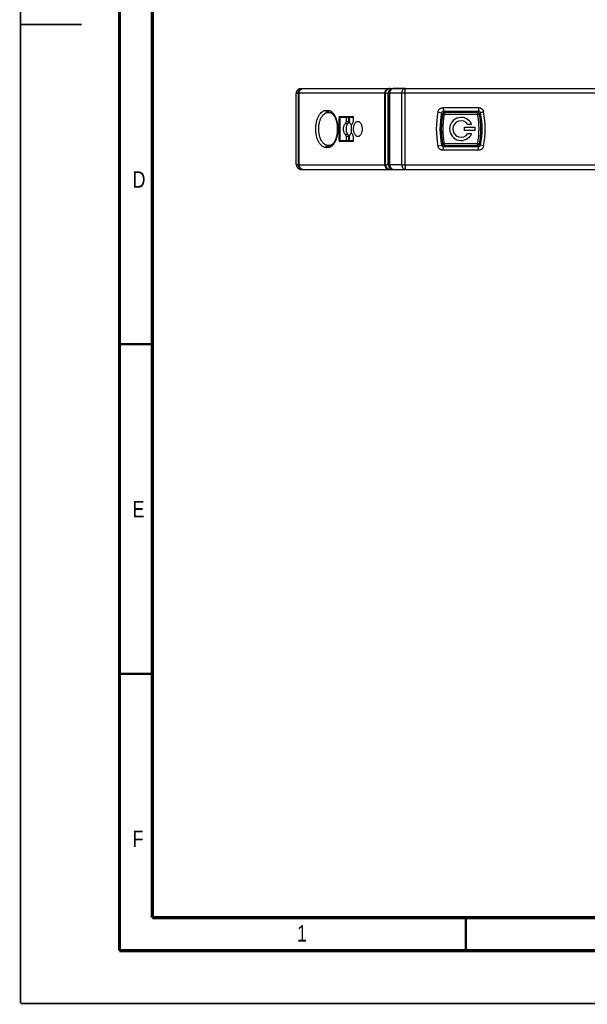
# Model space of a CAD drawing. Header units: millimetres. Extents: x 0 to 420, y 0 to 297.
# Tile 1 of 36: x 0 to 86, y 0 to 149. Entities that reach past the tile are written whole.
import ezdxf

# ---------------------------------------------------------------- set-up
doc = ezdxf.new("R2010")
doc.units = ezdxf.units.MM
doc.header["$LTSCALE"] = 23.1
for name, color, linetype in [('T-REX12-TA1-1XX_DXF_FORMAT', 7, 'CONTINUOUS'), ('T-REX12-TA1-DXF_CONTINUOUS_LINE', 7, 'CONTINUOUS'), ('T-REX12-TXX_DXF_CONTINUOUS_LINE', 7, 'CONTINUOUS')]:
    doc.layers.add(name, color=color, linetype=linetype)
doc.styles.get("Standard").update_dxf_attribs({"font": 'txt', "width": 0.8})

msp = doc.modelspace()

# ---------------------------------------------------------------- linework, layer by layer
at = {"layer": 'T-REX12-TA1-1XX_DXF_FORMAT', "color": 9, "linetype": 'Continuous', "const_width": 0.25}
for points in [[(0, 0), (0, 297)], [(0, 0), (420, 0)]]:
    msp.add_lwpolyline(points, dxfattribs=at)
at = {"layer": 'T-REX12-TA1-1XX_DXF_FORMAT', "color": 7, "linetype": 'Continuous'}
for points, const_width in [([(15, 292), (15, 8)], 0.5), ([(20, 287), (20, 13)], 0.5), ([(0, 148.5), (9.2469, 148.5)], 0.25), ([(15, 100), (20, 100)], 0.35), ([(15, 50), (20, 50)], 0.35), ([(20, 13), (410, 13)], 0.5), ([(67.5, 8), (67.5, 13)], 0.35), ([(15, 8), (415, 8)], 0.5)]:
    msp.add_lwpolyline(points, dxfattribs=dict(at, const_width=const_width))
at = {"layer": 'T-REX12-TA1-DXF_CONTINUOUS_LINE', "color": 7, "linetype": 'Continuous'}
for p, q in [((41.7774, 127.3001), (41.7774, 138.0001)), ((42.5774, 138.8001), (115.6042, 138.8001)), ((55.7774, 127.3001), (55.7774, 138.0001)), ((56.0832, 138.8001), (55.8482, 138.8001)), ((58.3694, 138.8001), (56.4964, 138.8001)), ((46.5715, 135.1501), (46.8435, 135.1501)), ((48.2832, 134.5501), (50.4139, 134.5501)), ((48.4421, 130.8501), (48.4421, 134.4501)), ((48.4421, 134.4501), (49.7251, 134.4501)), ((48.7609, 134.5501), (48.7609, 134.4501)), ((49.342, 134.4501), (49.342, 133.745)), ((49.7251, 134.4501), (49.7251, 133.745)), ((49.8563, 133.745), (49.8563, 134.4501)), ((49.8563, 134.4501), (50.4111, 134.4501)), ((63.2761, 135.2308), (63.8176, 135.1082)), ((64.0626, 135.8825), (64.1119, 135.3501)), ((64.0626, 135.8825), (69.4043, 135.8825)), ((64.1119, 135.3501), (69.443, 135.3501)), ((69.4043, 135.8825), (69.443, 135.3501)), ((70.1907, 135.2308), (69.7373, 135.1082)), ((49.342, 131.5553), (49.342, 130.8501)), ((49.7251, 131.5553), (49.7251, 130.8501)), ((49.8563, 130.8501), (49.8563, 131.5553)), ((46.8435, 130.1501), (46.5715, 130.1501)), ((50.4139, 130.7501), (48.2832, 130.7501)), ((49.7251, 130.8501), (48.4421, 130.8501)), ((48.7609, 130.8501), (48.7609, 130.7501)), ((50.4111, 130.8501), (49.8563, 130.8501)), ((63.2761, 130.0695), (63.8176, 130.1921)), ((64.0626, 129.4178), (64.1119, 129.9501)), ((69.443, 129.9501), (64.1119, 129.9501)), ((69.4043, 129.4178), (69.443, 129.9501)), ((70.1907, 130.0695), (69.7373, 130.1921)), ((69.4043, 129.4178), (64.0626, 129.4178)), ((42.5774, 126.5001), (115.6042, 126.5001)), ((55.8482, 126.5001), (56.0832, 126.5001)), ((56.5774, 126.5001), (57.3659, 126.5001)), ((57.7689, 126.5001), (58.3694, 126.5001))]:
    msp.add_line(p, q, dxfattribs=at)
at = {"layer": 'T-REX12-TA1-DXF_CONTINUOUS_LINE', "color": 9, "linetype": 'Continuous'}
for p, q in [((42.1102, 138.0465), (41.807, 138.0473)), ((55.2061, 138.0871), (42.1968, 138.0871)), ((55.7369, 138.0435), (55.3238, 138.0441)), ((55.9779, 132.6501), (55.9781, 138.0607)), ((57.77, 138.0584), (55.9781, 138.0607)), ((102.6086, 138.0871), (58.2722, 138.0871)), ((46.3192, 135.467), (46.5915, 135.467)), ((49.2533, 133.4931), (49.6363, 133.4931)), ((49.7241, 133.7152), (49.3411, 133.7152)), ((49.7251, 133.745), (49.342, 133.745)), ((49.6363, 131.8072), (49.2533, 131.8072)), ((49.342, 131.5553), (49.7251, 131.5553)), ((55.9781, 127.2396), (55.9779, 132.6501)), ((46.5915, 129.8332), (46.3192, 129.8332)), ((41.807, 127.253), (42.1102, 127.2537)), ((42.1968, 127.2131), (55.2061, 127.2131)), ((55.3238, 127.2562), (55.7369, 127.2568)), ((55.9781, 127.2396), (57.77, 127.2419)), ((58.2722, 127.2131), (102.6086, 127.2131))]:
    msp.add_line(p, q, dxfattribs=at)
at = {"layer": 'T-REX12-TA1-DXF_CONTINUOUS_LINE', "color": 7, "linetype": 'Continuous'}
msp.add_lwpolyline([(46.8435, 135.1501), (46.885, 135.1485), (46.9311, 135.1429), (46.9759, 135.1334), (47.0198, 135.1204), (47.063, 135.1039), (47.1057, 135.084), (47.1478, 135.0607), (47.1895, 135.0341), (47.2307, 135.0042), (47.2714, 134.9712), (47.3116, 134.9349), (47.3512, 134.8955), (47.3903, 134.8529), (47.4287, 134.8072), (47.4664, 134.7585), (47.5034, 134.7067), (47.5397, 134.6518), (47.575, 134.594), (47.6095, 134.5333), (47.643, 134.4696), (47.6756, 134.403), (47.707, 134.3336), (47.7373, 134.2616), (47.7663, 134.1869), (47.7941, 134.1098), (47.8204, 134.0303), (47.8454, 133.9486), (47.8688, 133.8648), (47.8907, 133.7791), (47.911, 133.6916), (47.9297, 133.6023), (47.9467, 133.5116), (47.962, 133.4194), (47.9756, 133.326), (47.9874, 133.2316), (47.9975, 133.1362), (48.0057, 133.04), (48.0122, 132.9432), (48.0168, 132.8459), (48.0195, 132.7483), (48.0205, 132.6506), (48.0195, 132.5528), (48.0168, 132.4553), (48.0122, 132.358), (48.0058, 132.2612), (47.9976, 132.165), (47.9875, 132.0696), (47.9757, 131.9751), (47.9622, 131.8818), (47.9469, 131.7896), (47.9299, 131.6988), (47.9112, 131.6096), (47.8909, 131.522), (47.869, 131.4363), (47.8456, 131.3525), (47.8207, 131.2708), (47.7944, 131.1913), (47.7666, 131.1142), (47.7376, 131.0395), (47.7073, 130.9674), (47.6759, 130.898), (47.6434, 130.8314), (47.6099, 130.7676), (47.5754, 130.7069), (47.54, 130.649), (47.5038, 130.5942), (47.4668, 130.5423), (47.4291, 130.4935), (47.3907, 130.4478), (47.3516, 130.4052), (47.312, 130.3658), (47.2719, 130.3295), (47.2312, 130.2964), (47.19, 130.2665), (47.1483, 130.2398), (47.1061, 130.2165), (47.0635, 130.1966), (47.0202, 130.18), (46.9763, 130.167), (46.9316, 130.1575), (46.8854, 130.1518), (46.8435, 130.1501)], dxfattribs=at)
for centre, radius, start, end in [((42.5774, 138.0001), 0.8, 90, 180), ((56.5774, 138.0001), 0.8, 90, 180), ((113.0936, 132.6501), 64.8383, 178.320782, 181.679218), ((115.303, 132.6506), 64.9169, 178.323242, 179.116516), ((76.4621, 132.6501), 13.4362, 168.926564, 191.073436), ((76.2774, 132.6501), 12.7, 168.840063, 191.159937), ((64.1119, 135.0501), 0.3, 90, 168.840063), ((69.443, 135.0501), 0.3, 11.159937, 90), ((57.2774, 132.6501), 12.7, 348.840063, 11.159937), ((56.9996, 132.6501), 13.4411, 348.930709, 11.069291), ((48.8785, 133.7449), 0.4635, 356.335978, 0.010975), ((49.2616, 133.7449), 0.4635, 356.335628, 0.010626), ((50.3198, 133.7449), 0.4635, 179.988899, 183.664101), ((115.0403, 132.6501), 64.9372, 179.558832, 180.441168), ((122.2387, 91.9463), 83.0723, 149.865218, 150.264311), ((122.1532, 173.539), 83.0901, 209.875697, 210.27297), ((115.3031, 132.6497), 64.9169, 180.880942, 181.676757), ((64.1119, 130.2501), 0.3, 191.159937, 270), ((69.443, 130.2501), 0.3, 270, 348.840063), ((42.5774, 127.3001), 0.8, 180, 270), ((56.5774, 127.3001), 0.8, 180, 270)]:
    msp.add_arc(centre, radius, start, end, dxfattribs=at)
at = {"layer": 'T-REX12-TA1-DXF_CONTINUOUS_LINE', "color": 9, "linetype": 'Continuous'}
for centre, radius, start, end in [((1589.3548, 132.6652), 1547.254, 179.8007251, 180.0005573), ((1287.564, 132.6651), 1245.379, 179.7505502, 180.0006886), ((-1288.5321, 132.6645), 1343.7492, 359.9993879, 0.2312141), ((-1656.7778, 132.6642), 1712.1101, 359.9995308, 0.1800402), ((1595.8183, 132.6462), 1553.7175, 179.9998536, 180.1988548), ((1292.7573, 132.6463), 1250.5723, 179.9998247, 180.2489252), ((-1293.7789, 132.6464), 1348.996, 359.7692334, 0.0001599), ((-1663.3348, 132.6464), 1718.667, 359.8203017, 0.0001238)]:
    msp.add_arc(centre, radius, start, end, dxfattribs=at)
for points, knots in [([(41.807, 138.0473), (41.8025, 138.0437), (41.7944, 138.0366), (41.7848, 138.0247), (41.7788, 138.0126), (41.7774, 138.0042), (41.7774, 138.0001)], [0, 0, 0, 0, 0.30173767, 0.56208034, 0.79013086, 1, 1, 1, 1]), ([(41.8061, 132.6501), (41.8061, 133.1033), (41.8062, 134.9024), (41.8066, 136.7014), (41.807, 138.0473)], [0, 0, 0, 0, 0.25190677, 1, 1, 1, 1]), ([(41.807, 138.0473), (41.8099, 138.0975), (41.8248, 138.1974), (41.8739, 138.3403), (41.948, 138.4712), (42.0445, 138.5854), (42.1601, 138.6788), (42.2906, 138.748), (42.4314, 138.7906), (42.5289, 138.8001), (42.5774, 138.8001)], [0, 0, 0, 0, 0.12722382, 0.25405117, 0.38023804, 0.50562702, 0.63017163, 0.75394485, 0.87713068, 1, 1, 1, 1]), ([(42.1102, 138.0465), (42.113, 138.0968), (42.1278, 138.1968), (42.1768, 138.3398), (42.2509, 138.4708), (42.3474, 138.5851), (42.4631, 138.6786), (42.5936, 138.7479), (42.7345, 138.7905), (42.832, 138.8001), (42.8806, 138.8001)], [0, 0, 0, 0, 0.1272208, 0.25404656, 0.38023299, 0.50562236, 0.63016788, 0.75394227, 0.87712938, 1, 1, 1, 1]), ([(42.1968, 138.0871), (42.1797, 138.0814), (42.1498, 138.0701), (42.1215, 138.0548), (42.1102, 138.0465)], [0, 0, 0, 0, 0.5615438, 1, 1, 1, 1]), ([(42.1968, 138.0871), (42.2013, 138.1353), (42.2179, 138.2306), (42.2647, 138.3663), (42.3319, 138.4901), (42.4175, 138.5977), (42.5187, 138.6857), (42.6322, 138.751), (42.7542, 138.7911), (42.8387, 138.8001), (42.8806, 138.8001)], [0, 0, 0, 0, 0.13426703, 0.26675183, 0.39656526, 0.52312524, 0.64625196, 0.76622306, 0.88377003, 1, 1, 1, 1]), ([(55.2061, 138.0871), (55.2145, 138.1823), (55.2478, 138.323), (55.3327, 138.4895), (55.4129, 138.5972), (55.5078, 138.6853), (55.6144, 138.7507), (55.7291, 138.791), (55.8088, 138.8001), (55.8482, 138.8001)], [0, 0, 0, 0, 0.27304713, 0.40501603, 0.53241832, 0.65495014, 0.77295318, 0.88743972, 1, 1, 1, 1]), ([(55.3238, 138.0441), (55.308, 138.053), (55.2692, 138.0693), (55.2291, 138.0811), (55.2061, 138.0871)], [0, 0, 0, 0, 0.43268194, 1, 1, 1, 1]), ([(55.3238, 138.0441), (55.3264, 138.0945), (55.3407, 138.1947), (55.3888, 138.338), (55.4616, 138.4694), (55.5567, 138.5842), (55.6708, 138.678), (55.7997, 138.7477), (55.9388, 138.7905), (56.0352, 138.8001), (56.0832, 138.8001)], [0, 0, 0, 0, 0.12811687, 0.25568618, 0.38236218, 0.50791916, 0.63228661, 0.75556318, 0.87800663, 1, 1, 1, 1]), ([(55.7369, 138.0435), (55.7395, 138.0938), (55.7538, 138.1941), (55.8018, 138.3376), (55.8746, 138.4691), (55.9697, 138.5839), (56.0838, 138.6779), (56.2128, 138.7476), (56.3519, 138.7905), (56.4484, 138.8001), (56.4964, 138.8001)], [0, 0, 0, 0, 0.12811412, 0.25568227, 0.38235824, 0.50791586, 0.63228423, 0.75556171, 0.87800595, 1, 1, 1, 1]), ([(55.7376, 132.6502), (55.7376, 133.1018), (55.7376, 134.8995), (55.7373, 136.6973), (55.7369, 138.0435)], [0, 0, 0, 0, 0.25119583, 1, 1, 1, 1]), ([(55.7774, 138.0001), (55.7774, 138.0039), (55.7753, 138.0121), (55.7669, 138.0232), (55.7538, 138.0339), (55.743, 138.0403), (55.7369, 138.0435)], [0, 0, 0, 0, 0.1806886, 0.39583422, 0.66570444, 1, 1, 1, 1]), ([(55.9781, 138.0607), (55.9629, 138.0587), (55.9343, 138.0547), (55.8942, 138.0479), (55.8597, 138.0408), (55.831, 138.0334), (55.811, 138.0267), (55.7981, 138.0209), (55.787, 138.0149), (55.7774, 138.0071), (55.7774, 138.0001)], [0, 0, 0, 0, 0.21380945, 0.40365528, 0.56816767, 0.70633497, 0.81756479, 0.86311045, 0.90208749, 1, 1, 1, 1]), ([(55.9781, 138.0607), (55.9836, 138.1582), (56.0203, 138.3462), (56.1317, 138.554), (56.2534, 138.6795), (56.3543, 138.7481), (56.4636, 138.7905), (56.5399, 138.8001), (56.5774, 138.8001)], [0, 0, 0, 0, 0.28104195, 0.54344887, 0.66548767, 0.78123755, 0.89200415, 1, 1, 1, 1]), ([(57.77, 138.0584), (57.7698, 137.6089), (57.769, 135.8062), (57.7687, 134.0034), (57.7687, 132.6501)], [0, 0, 0, 0, 0.24934031, 1, 1, 1, 1]), ([(57.77, 138.0584), (57.7754, 138.1561), (57.8117, 138.3447), (57.9231, 138.5531), (58.0448, 138.679), (58.1459, 138.7479), (58.2554, 138.7905), (58.3318, 138.8001), (58.3694, 138.8001)], [0, 0, 0, 0, 0.28106016, 0.54351598, 0.66556435, 0.78130478, 0.89204348, 1, 1, 1, 1]), ([(58.2722, 138.0871), (58.1804, 138.0859), (58.048, 138.0818), (57.8806, 138.0703), (57.805, 138.0627), (57.77, 138.0584)], [0, 0, 0, 0, 0.54742239, 0.78954443, 1, 1, 1, 1]), ([(58.2722, 138.0871), (58.272, 137.6352), (58.271, 135.8229), (58.2706, 134.0106), (58.2706, 132.6501)], [0, 0, 0, 0, 0.24933982, 1, 1, 1, 1]), ([(58.2722, 138.0871), (58.2735, 138.18), (58.278, 138.3141), (58.2909, 138.4836), (58.301, 138.5757), (58.3106, 138.6404), (58.3179, 138.6812), (58.3255, 138.7163), (58.3336, 138.7456), (58.3408, 138.7659), (58.347, 138.7791), (58.3535, 138.7906), (58.362, 138.8001), (58.3694, 138.8001)], [0, 0, 0, 0, 0.38172897, 0.55105518, 0.69852319, 0.76257298, 0.81949331, 0.86887847, 0.91042306, 0.94396169, 0.95774569, 0.96958893, 1, 1, 1, 1]), ([(46.3192, 129.8332), (46.2692, 129.8332), (46.1675, 129.8426), (46.0171, 129.8839), (45.8691, 129.952), (45.6708, 130.0814), (45.49, 130.2596), (45.3293, 130.473), (45.1717, 130.7273), (45.0044, 131.0922), (44.8582, 131.5778), (44.7677, 132.1037), (44.7371, 132.6501), (44.7677, 133.1966), (44.8582, 133.7225), (45.0044, 134.208), (45.1717, 134.573), (45.3293, 134.8273), (45.49, 135.0407), (45.6708, 135.2188), (45.8691, 135.3483), (46.0171, 135.4164), (46.1675, 135.4577), (46.2692, 135.467), (46.3192, 135.467)], [0, 0, 0, 0, 0.02138485, 0.04338963, 0.06642849, 0.09082458, 0.14440324, 0.17385349, 0.20504249, 0.27223001, 0.34489883, 0.42144757, 0.49999964, 0.5785517, 0.65510046, 0.72776933, 0.79495691, 0.82614594, 0.85559623, 0.90917497, 0.9335711, 0.95661002, 0.978615, 1, 1, 1, 1]), ([(46.5715, 130.1501), (46.5281, 130.1501), (46.4396, 130.1584), (46.3087, 130.1948), (46.1796, 130.2549), (46.0063, 130.3694), (45.8483, 130.5268), (45.7075, 130.7154), (45.569, 130.9408), (45.4217, 131.2647), (45.2927, 131.6961), (45.2128, 132.1638), (45.1857, 132.6501), (45.2128, 133.1364), (45.2927, 133.6042), (45.4217, 134.0355), (45.569, 134.3594), (45.7075, 134.5849), (45.8483, 134.7735), (46.0063, 134.9309), (46.1796, 135.0453), (46.3087, 135.1054), (46.4396, 135.1419), (46.5281, 135.1501), (46.5715, 135.1501)], [0, 0, 0, 0, 0.02103609, 0.04272351, 0.06548658, 0.08965524, 0.14293984, 0.17232598, 0.20350682, 0.27084082, 0.34384926, 0.42088345, 0.49999964, 0.57911583, 0.65615004, 0.72915853, 0.79649259, 0.82767347, 0.85705963, 0.91034432, 0.93451302, 0.95727615, 0.97896377, 1, 1, 1, 1]), ([(46.3192, 135.467), (46.3172, 135.4268), (46.3247, 135.3657), (46.3547, 135.292), (46.3859, 135.2434), (46.4249, 135.2032), (46.4701, 135.1731), (46.5197, 135.1544), (46.5544, 135.1501), (46.5715, 135.1501)], [0, 0, 0, 0, 0.26812275, 0.39950538, 0.52718967, 0.65061538, 0.76989654, 0.88586667, 1, 1, 1, 1]), ([(46.5915, 135.467), (46.5896, 135.4268), (46.597, 135.3657), (46.6269, 135.2921), (46.6582, 135.2434), (46.6971, 135.2032), (46.7422, 135.1731), (46.7917, 135.1544), (46.8264, 135.1501), (46.8435, 135.1501)], [0, 0, 0, 0, 0.26826233, 0.3996918, 0.52739671, 0.65081174, 0.77005044, 0.88595148, 1, 1, 1, 1]), ([(46.5915, 135.467), (46.6414, 135.467), (46.7423, 135.4578), (46.8907, 135.4165), (47.0348, 135.3482), (47.1733, 135.2541), (47.3051, 135.1351), (47.4291, 134.9924), (47.5445, 134.8275), (47.6504, 134.6419), (47.7459, 134.4372), (47.8608, 134.1353), (47.9719, 133.7226), (48.052, 133.1968), (48.079, 132.6501), (48.052, 132.1034), (47.9719, 131.5777), (47.8608, 131.165), (47.7459, 130.8631), (47.6504, 130.6584), (47.5445, 130.4727), (47.4291, 130.3079), (47.3051, 130.1652), (47.1733, 130.0462), (47.0348, 129.952), (46.8907, 129.8838), (46.7423, 129.8424), (46.6414, 129.8332), (46.5915, 129.8332)], [0, 0, 0, 0, 0.02163107, 0.04361396, 0.06641475, 0.09042401, 0.11593688, 0.14314932, 0.17216543, 0.20300889, 0.2356348, 0.26994041, 0.3429097, 0.42029572, 0.49999956, 0.57970342, 0.65708952, 0.73005893, 0.7643646, 0.79699057, 0.82783407, 0.85685022, 0.8840627, 0.9095756, 0.93358488, 0.95638572, 0.97836878, 1, 1, 1, 1]), ([(41.807, 127.253), (41.8069, 127.698), (41.8063, 129.4971), (41.8061, 131.2961), (41.8061, 132.6501)], [0, 0, 0, 0, 0.24735814, 1, 1, 1, 1]), ([(55.7369, 127.2568), (55.737, 127.7032), (55.7375, 129.501), (55.7376, 131.2988), (55.7376, 132.6502)], [0, 0, 0, 0, 0.24833593, 1, 1, 1, 1]), ([(57.7687, 132.6501), (57.7687, 132.1986), (57.7688, 130.3958), (57.7694, 128.5931), (57.77, 127.2419)], [0, 0, 0, 0, 0.25046899, 1, 1, 1, 1]), ([(58.2706, 132.6501), (58.2706, 132.1962), (58.2707, 130.3839), (58.2714, 128.5715), (58.2722, 127.2131)], [0, 0, 0, 0, 0.25046933, 1, 1, 1, 1]), ([(46.3192, 129.8332), (46.3172, 129.8735), (46.3247, 129.9346), (46.3547, 130.0082), (46.3859, 130.0569), (46.4249, 130.0971), (46.4701, 130.1272), (46.5197, 130.1459), (46.5544, 130.1501), (46.5715, 130.1501)], [0, 0, 0, 0, 0.26812275, 0.39950538, 0.52718967, 0.65061538, 0.76989654, 0.88586667, 1, 1, 1, 1]), ([(46.5915, 129.8332), (46.5896, 129.8735), (46.597, 129.9346), (46.6269, 130.0082), (46.6582, 130.0569), (46.6971, 130.0971), (46.7422, 130.1272), (46.7917, 130.1459), (46.8264, 130.1501), (46.8435, 130.1501)], [0, 0, 0, 0, 0.26826244, 0.39969193, 0.52739682, 0.65081182, 0.77005046, 0.88595147, 1, 1, 1, 1]), ([(41.7774, 127.3001), (41.7774, 127.2961), (41.7788, 127.2877), (41.7848, 127.2755), (41.7944, 127.2637), (41.8025, 127.2566), (41.807, 127.253)], [0, 0, 0, 0, 0.20987008, 0.43792117, 0.6982635, 1, 1, 1, 1]), ([(41.807, 127.253), (41.8099, 127.2028), (41.8248, 127.1029), (41.8739, 126.96), (41.948, 126.8291), (42.0445, 126.7149), (42.1601, 126.6215), (42.2906, 126.5523), (42.4314, 126.5097), (42.5289, 126.5001), (42.5774, 126.5001)], [0, 0, 0, 0, 0.12722382, 0.25405117, 0.38023804, 0.50562701, 0.63017163, 0.75394485, 0.87713068, 1, 1, 1, 1]), ([(42.1102, 127.2537), (42.1215, 127.2455), (42.1498, 127.2302), (42.1797, 127.2188), (42.1968, 127.2131)], [0, 0, 0, 0, 0.43845614, 1, 1, 1, 1]), ([(42.1102, 127.2537), (42.113, 127.2035), (42.1278, 127.1035), (42.1768, 126.9605), (42.2509, 126.8294), (42.3474, 126.7152), (42.4631, 126.6217), (42.5936, 126.5524), (42.7345, 126.5097), (42.832, 126.5001), (42.8806, 126.5001)], [0, 0, 0, 0, 0.1272208, 0.25404656, 0.38023299, 0.50562235, 0.63016787, 0.75394227, 0.87712938, 1, 1, 1, 1]), ([(42.1968, 127.2131), (42.2013, 127.165), (42.2179, 127.0697), (42.2647, 126.934), (42.3319, 126.8102), (42.4175, 126.7025), (42.5187, 126.6146), (42.6322, 126.5493), (42.7542, 126.5092), (42.8387, 126.5001), (42.8806, 126.5001)], [0, 0, 0, 0, 0.13426703, 0.26675184, 0.39656526, 0.52312524, 0.64625197, 0.76622306, 0.88377004, 1, 1, 1, 1]), ([(55.2061, 127.2131), (55.2291, 127.2191), (55.2692, 127.231), (55.308, 127.2473), (55.3238, 127.2562)], [0, 0, 0, 0, 0.56731755, 1, 1, 1, 1]), ([(55.2061, 127.2131), (55.2145, 127.118), (55.2478, 126.9773), (55.3327, 126.8108), (55.4129, 126.7031), (55.5078, 126.615), (55.6144, 126.5496), (55.7291, 126.5093), (55.8088, 126.5001), (55.8482, 126.5001)], [0, 0, 0, 0, 0.27304713, 0.40501602, 0.53241831, 0.65495013, 0.77295318, 0.88743972, 1, 1, 1, 1]), ([(55.3238, 127.2562), (55.3264, 127.2058), (55.3407, 127.1056), (55.3888, 126.9622), (55.4616, 126.8308), (55.5567, 126.7161), (55.6708, 126.6223), (55.7997, 126.5526), (55.9388, 126.5098), (56.0352, 126.5001), (56.0832, 126.5001)], [0, 0, 0, 0, 0.12811687, 0.25568618, 0.38236218, 0.50791916, 0.63228661, 0.75556318, 0.87800663, 1, 1, 1, 1]), ([(55.7369, 127.2568), (55.743, 127.26), (55.7538, 127.2664), (55.7669, 127.2771), (55.7753, 127.2882), (55.7774, 127.2964), (55.7774, 127.3001)], [0, 0, 0, 0, 0.33429624, 0.60416319, 0.81931302, 1, 1, 1, 1]), ([(55.7369, 127.2568), (55.7395, 127.2064), (55.7538, 127.1062), (55.8018, 126.9627), (55.8746, 126.8312), (55.9697, 126.7163), (56.0838, 126.6224), (56.2128, 126.5527), (56.3519, 126.5098), (56.4484, 126.5001), (56.4964, 126.5001)], [0, 0, 0, 0, 0.12811412, 0.25568227, 0.38235823, 0.50791586, 0.63228423, 0.75556171, 0.87800595, 1, 1, 1, 1]), ([(55.7774, 127.3001), (55.7774, 127.2931), (55.787, 127.2854), (55.7981, 127.2794), (55.811, 127.2736), (55.831, 127.2669), (55.8597, 127.2595), (55.8942, 127.2523), (55.9343, 127.2456), (55.9629, 127.2415), (55.9781, 127.2396)], [0, 0, 0, 0, 0.09791254, 0.13688958, 0.18243524, 0.29366506, 0.43183236, 0.59634474, 0.78619056, 1, 1, 1, 1]), ([(55.9781, 127.2396), (55.9836, 127.1421), (56.0203, 126.954), (56.1317, 126.7463), (56.2534, 126.6208), (56.3543, 126.5522), (56.4636, 126.5098), (56.5399, 126.5001), (56.5774, 126.5001)], [0, 0, 0, 0, 0.28104195, 0.54344887, 0.66548766, 0.78123755, 0.89200415, 1, 1, 1, 1]), ([(57.77, 127.2419), (57.805, 127.2375), (57.8806, 127.23), (58.048, 127.2185), (58.1804, 127.2143), (58.2722, 127.2131)], [0, 0, 0, 0, 0.21045557, 0.45257761, 1, 1, 1, 1]), ([(57.77, 127.2419), (57.7754, 127.1442), (57.8117, 126.9556), (57.9231, 126.7472), (58.0448, 126.6213), (58.1459, 126.5524), (58.2554, 126.5098), (58.3318, 126.5001), (58.3694, 126.5001)], [0, 0, 0, 0, 0.28106016, 0.54351598, 0.66556435, 0.78130478, 0.89204348, 1, 1, 1, 1]), ([(58.2722, 127.2131), (58.2735, 127.1203), (58.278, 126.9862), (58.2909, 126.8167), (58.301, 126.7245), (58.3106, 126.6599), (58.3179, 126.6191), (58.3255, 126.584), (58.3336, 126.5547), (58.3408, 126.5344), (58.347, 126.5212), (58.3535, 126.5097), (58.362, 126.5001), (58.3694, 126.5001)], [0, 0, 0, 0, 0.38172899, 0.5510552, 0.69852321, 0.762573, 0.81949333, 0.86887849, 0.91042308, 0.94396171, 0.9577457, 0.96958894, 1, 1, 1, 1])]:
    msp.add_open_spline(points, degree=3, knots=knots, dxfattribs=at)
at = {"layer": 'T-REX12-TA1-DXF_CONTINUOUS_LINE', "color": 7, "linetype": 'Continuous'}
for points, knots in [([(63.2761, 135.2308), (63.285, 135.2764), (63.3107, 135.3661), (63.3715, 135.4918), (63.4527, 135.6049), (63.5517, 135.7023), (63.6657, 135.7811), (63.7914, 135.839), (63.9249, 135.8745), (64.0168, 135.8825), (64.0626, 135.8825)], [0, 0, 0, 0, 0.12602579, 0.25175224, 0.37711822, 0.5021252, 0.62682723, 0.75131987, 0.87573483, 1, 1, 1, 1]), ([(69.4043, 135.8825), (69.45, 135.8825), (69.5416, 135.8745), (69.675, 135.8392), (69.8007, 135.7813), (69.9149, 135.7025), (70.0141, 135.605), (70.0954, 135.4916), (70.1561, 135.3659), (70.1818, 135.2763), (70.1907, 135.2308)], [0, 0, 0, 0, 0.12396367, 0.24818333, 0.37272905, 0.49763594, 0.62289634, 0.74846348, 0.87426904, 1, 1, 1, 1]), ([(49.2533, 131.8072), (49.2055, 131.8547), (49.1192, 131.9694), (49.027, 132.1725), (48.9693, 132.404), (48.9498, 132.6501), (48.9693, 132.8963), (49.027, 133.1278), (49.1192, 133.3309), (49.2055, 133.4456), (49.2533, 133.493)], [0, 0, 0, 0, 0.11049579, 0.23266389, 0.36388566, 0.50000022, 0.63611474, 0.76733642, 0.88950437, 1, 1, 1, 1]), ([(49.2533, 133.493), (49.28, 133.5195), (49.3108, 133.5722), (49.3338, 133.6499), (49.3397, 133.6931), (49.3411, 133.7152)], [0, 0, 0, 0, 0.46448562, 0.726533, 1, 1, 1, 1]), ([(49.6363, 133.493), (49.5885, 133.4456), (49.5022, 133.3309), (49.41, 133.1278), (49.3524, 132.8963), (49.3328, 132.6501), (49.3524, 132.404), (49.41, 132.1725), (49.5023, 131.9694), (49.5885, 131.8547), (49.6363, 131.8072)], [0, 0, 0, 0, 0.11049659, 0.23266525, 0.36388718, 0.50000156, 0.6361157, 0.76733693, 0.88950454, 1, 1, 1, 1]), ([(49.7241, 133.7152), (49.7227, 133.6931), (49.7168, 133.6499), (49.6938, 133.5722), (49.663, 133.5195), (49.6363, 133.493)], [0, 0, 0, 0, 0.27347123, 0.53552048, 1, 1, 1, 1]), ([(49.8572, 133.7152), (49.8586, 133.6931), (49.8646, 133.6499), (49.8875, 133.5722), (49.9183, 133.5196), (49.945, 133.493)], [0, 0, 0, 0, 0.27346464, 0.53551169, 1, 1, 1, 1]), ([(49.945, 133.493), (49.9643, 133.4739), (50.0419, 133.3872), (50.1002, 133.2843), (50.135, 133.2024)], [0, 0, 0, 0, 0.23414385, 1, 1, 1, 1]), ([(51.1357, 131.5001), (51.1142, 131.5001), (51.0706, 131.5039), (50.9831, 131.5268), (50.8754, 131.5854), (50.7606, 131.6944), (50.6604, 131.8389), (50.5784, 132.0135), (50.5173, 132.2119), (50.4796, 132.4268), (50.4669, 132.6501), (50.4796, 132.8735), (50.5173, 133.0884), (50.5784, 133.2868), (50.6604, 133.4614), (50.7606, 133.6059), (50.8754, 133.7149), (50.9831, 133.7735), (51.0706, 133.7964), (51.1142, 133.8001), (51.1357, 133.8001)], [0, 0, 0, 0, 0.02227566, 0.04503862, 0.09337112, 0.14732184, 0.20775512, 0.27445998, 0.34645524, 0.4222416, 0.5, 0.5777584, 0.65354476, 0.72554002, 0.79224488, 0.85267816, 0.90662888, 0.95496138, 0.97772434, 1, 1, 1, 1]), ([(51.1357, 133.8001), (51.1571, 133.8001), (51.2005, 133.7964), (51.2873, 133.7736), (51.3936, 133.715), (51.5058, 133.6057), (51.6027, 133.4613), (51.6816, 133.2867), (51.74, 133.0884), (51.7759, 132.8735), (51.788, 132.6501), (51.7759, 132.4268), (51.74, 132.2119), (51.6816, 132.0136), (51.6027, 131.839), (51.5058, 131.6945), (51.3936, 131.5853), (51.2873, 131.5267), (51.2005, 131.5039), (51.1571, 131.5001), (51.1357, 131.5001)], [0, 0, 0, 0, 0.02236247, 0.04510751, 0.09317331, 0.14673994, 0.20686682, 0.27346773, 0.34560672, 0.42175427, 0.5, 0.57824573, 0.65439328, 0.72653227, 0.79313318, 0.85326006, 0.90682669, 0.95489249, 0.97763753, 1, 1, 1, 1]), ([(49.342, 131.5553), (49.3421, 131.5801), (49.3382, 131.6289), (49.321, 131.6981), (49.2934, 131.7588), (49.2676, 131.7931), (49.2533, 131.8072)], [0, 0, 0, 0, 0.27224056, 0.5346934, 0.77902467, 1, 1, 1, 1]), ([(49.6363, 131.8072), (49.6506, 131.7931), (49.6764, 131.7588), (49.704, 131.6981), (49.7212, 131.6289), (49.7251, 131.5801), (49.7251, 131.5553)], [0, 0, 0, 0, 0.22097533, 0.4653066, 0.72775944, 1, 1, 1, 1]), ([(49.945, 131.8072), (49.9307, 131.7931), (49.9049, 131.7588), (49.8774, 131.6981), (49.8601, 131.6289), (49.8563, 131.5801), (49.8563, 131.5553)], [0, 0, 0, 0, 0.22097833, 0.46531145, 0.72776281, 1, 1, 1, 1]), ([(50.1351, 132.098), (50.123, 132.0695), (50.0733, 131.9646), (50.0055, 131.8673), (49.945, 131.8072)], [0, 0, 0, 0, 0.26659813, 1, 1, 1, 1]), ([(64.0626, 129.4178), (64.0167, 129.4178), (63.9248, 129.4258), (63.7912, 129.4613), (63.6656, 129.5193), (63.5516, 129.5981), (63.4526, 129.6955), (63.3714, 129.8087), (63.3107, 129.9343), (63.285, 130.024), (63.2761, 130.0695)], [0, 0, 0, 0, 0.12442378, 0.24882469, 0.37331995, 0.49802559, 0.623034, 0.74840172, 0.87415295, 1, 1, 1, 1]), ([(70.1907, 130.0695), (70.1818, 130.024), (70.1561, 129.9343), (70.0953, 129.8086), (70.014, 129.6952), (69.9148, 129.5977), (69.8006, 129.5189), (69.6749, 129.461), (69.5415, 129.4257), (69.4499, 129.4178), (69.4043, 129.4178)], [0, 0, 0, 0, 0.12588217, 0.25166773, 0.37723459, 0.50249495, 0.62739967, 0.75194416, 0.87617791, 1, 1, 1, 1])]:
    msp.add_open_spline(points, degree=3, knots=knots, dxfattribs=at)
at = {"layer": 'T-REX12-TXX_DXF_CONTINUOUS_LINE', "color": 9, "linetype": 'Continuous'}
for p, q in [((64.2219, 134.8836), (69.298, 134.8836)), ((69.298, 130.4166), (64.2219, 130.4166))]:
    msp.add_line(p, q, dxfattribs=at)
at = {"layer": 'T-REX12-TXX_DXF_CONTINUOUS_LINE', "color": 7, "linetype": 'Continuous'}
for p, q in [((69.2774, 135.1501), (64.2774, 135.1501)), ((68.3813, 133.3501), (67.813, 133.3501)), ((67.2774, 132.4001), (67.2774, 132.9001)), ((67.2774, 132.9001), (68.8774, 132.9001)), ((68.8774, 132.4001), (67.2774, 132.4001)), ((67.813, 131.9501), (68.3813, 131.9501)), ((68.8774, 132.9001), (68.8774, 132.4001)), ((64.2774, 130.1501), (69.2774, 130.1501))]:
    msp.add_line(p, q, dxfattribs=at)
for centre, radius, start, end in [((76.2774, 132.6501), 12.5, 169.611142, 190.388858), ((64.2774, 134.8501), 0.3, 90, 169.611142), ((69.2774, 134.8501), 0.3, 10.388858, 90), ((57.2774, 132.6501), 12.5, 349.611142, 10.388858), ((66.7774, 132.6501), 1.75, 23.578178, 336.421822), ((66.7774, 132.6501), 1.25, 34.055798, 325.944202), ((64.2774, 130.4501), 0.3, 190.388858, 270), ((69.2774, 130.4501), 0.3, 270, 349.611142)]:
    msp.add_arc(centre, radius, start, end, dxfattribs=at)
at = {"layer": 'T-REX12-TXX_DXF_CONTINUOUS_LINE', "color": 9, "linetype": 'Continuous'}
for centre, radius, start, end in [((76.4057, 132.6501), 12.3869, 169.61205, 190.387951), ((57.1135, 132.6501), 12.3874, 349.612545, 10.387462)]:
    msp.add_arc(centre, radius, start, end, dxfattribs=at)
for points, knots in [([(64.2218, 134.8836), (64.2057, 134.8863), (64.1744, 134.8913), (64.1294, 134.8978), (64.0887, 134.903), (64.0536, 134.9066), (64.0248, 134.9087), (64.0035, 134.9092), (63.9904, 134.9083), (63.9842, 134.9065), (63.9825, 134.905), (63.9823, 134.9042)], [0, 0, 0, 0, 0.20252521, 0.39206481, 0.56292398, 0.71034338, 0.83008937, 0.91890456, 0.97480374, 0.99060483, 1, 1, 1, 1]), ([(64.2774, 135.1501), (64.2757, 135.1501), (64.2718, 135.1491), (64.2667, 135.145), (64.2618, 135.1386), (64.257, 135.1299), (64.2524, 135.1189), (64.2461, 135.1002), (64.2393, 135.0716), (64.2326, 135.032), (64.2273, 134.9863), (64.2235, 134.9362), (64.2222, 134.9015), (64.2218, 134.8836)], [0, 0, 0, 0, 0.01871609, 0.04115258, 0.06948365, 0.10468745, 0.14708087, 0.19669111, 0.31660555, 0.4615585, 0.62725413, 0.80872546, 1, 1, 1, 1]), ([(69.298, 134.8836), (69.2978, 134.9015), (69.2974, 134.9362), (69.296, 134.9863), (69.294, 135.0318), (69.2916, 135.0714), (69.2887, 135.1036), (69.2859, 135.1253), (69.2833, 135.1382), (69.2815, 135.1445), (69.28, 135.1484), (69.2782, 135.1501), (69.2774, 135.1501)], [0, 0, 0, 0, 0.19893516, 0.38733058, 0.55873076, 0.70766534, 0.82921914, 0.91953254, 0.9521292, 0.9760983, 0.99160331, 1, 1, 1, 1]), ([(69.298, 134.8836), (69.316, 134.8868), (69.351, 134.8926), (69.4018, 134.9), (69.4483, 134.9057), (69.4889, 134.9096), (69.5185, 134.9113), (69.5382, 134.9115), (69.5497, 134.9112), (69.5589, 134.9103), (69.5658, 134.909), (69.5704, 134.9073), (69.5723, 134.9052), (69.5725, 134.9042)], [0, 0, 0, 0, 0.19634873, 0.38294178, 0.55323562, 0.70168965, 0.82331205, 0.87281509, 0.91426614, 0.94745059, 0.97229386, 0.98919584, 1, 1, 1, 1]), ([(63.9823, 130.396), (63.9825, 130.3953), (63.9842, 130.3937), (63.9904, 130.392), (64.0035, 130.3911), (64.0248, 130.3916), (64.0536, 130.3937), (64.0887, 130.3973), (64.1294, 130.4025), (64.1744, 130.4089), (64.2057, 130.4139), (64.2218, 130.4166)], [0, 0, 0, 0, 0.00939534, 0.02519623, 0.08109505, 0.16991042, 0.28965641, 0.43707585, 0.60793508, 0.79747473, 1, 1, 1, 1]), ([(64.2774, 130.1501), (64.2757, 130.1501), (64.2718, 130.1512), (64.2667, 130.1553), (64.2618, 130.1617), (64.257, 130.1704), (64.2524, 130.1814), (64.2461, 130.2001), (64.2393, 130.2287), (64.2326, 130.2683), (64.2273, 130.3139), (64.2235, 130.364), (64.2222, 130.3988), (64.2218, 130.4166)], [0, 0, 0, 0, 0.01871611, 0.0411526, 0.06948367, 0.10468746, 0.14708087, 0.19669109, 0.31660549, 0.46155841, 0.62725403, 0.80872538, 1, 1, 1, 1]), ([(69.2774, 130.1501), (69.2782, 130.1501), (69.28, 130.1519), (69.2815, 130.1558), (69.2833, 130.162), (69.2859, 130.1749), (69.2887, 130.1967), (69.2916, 130.2289), (69.294, 130.2685), (69.296, 130.314), (69.2974, 130.3641), (69.2978, 130.3988), (69.298, 130.4166)], [0, 0, 0, 0, 0.00839691, 0.02390212, 0.04787125, 0.08046784, 0.17078108, 0.2923348, 0.44126929, 0.61266943, 0.80106477, 1, 1, 1, 1]), ([(69.298, 130.4166), (69.3159, 130.4135), (69.351, 130.4077), (69.4018, 130.4003), (69.4483, 130.3946), (69.4889, 130.3907), (69.5185, 130.389), (69.5383, 130.3887), (69.5498, 130.3891), (69.559, 130.3899), (69.5658, 130.3913), (69.5704, 130.393), (69.5723, 130.3951), (69.5725, 130.396)], [0, 0, 0, 0, 0.19633767, 0.3829501, 0.55326818, 0.70172655, 0.82334043, 0.87284028, 0.91428406, 0.94746179, 0.97230273, 0.98920035, 1, 1, 1, 1])]:
    msp.add_open_spline(points, degree=3, knots=knots, dxfattribs=at)

# ---------------------------------------------------------------- texts
at = {"layer": 'T-REX12-TA1-1XX_DXF_FORMAT', "color": 5, "linetype": 'Continuous', "char_height": 2.5, "attachment_point": 1, "line_spacing_factor": 0.9}
for s, insert, width in [('D', (17, 126.2288), 3.392857), ('E', (17, 76.2288), 2.678571), ('F', (17, 26.2288), 2.678571), ('1', (41.9276, 11.8879), 2.142857)]:
    msp.add_mtext(s, dxfattribs=dict(at, insert=insert, width=width))

doc.saveas('drawing.dxf')
